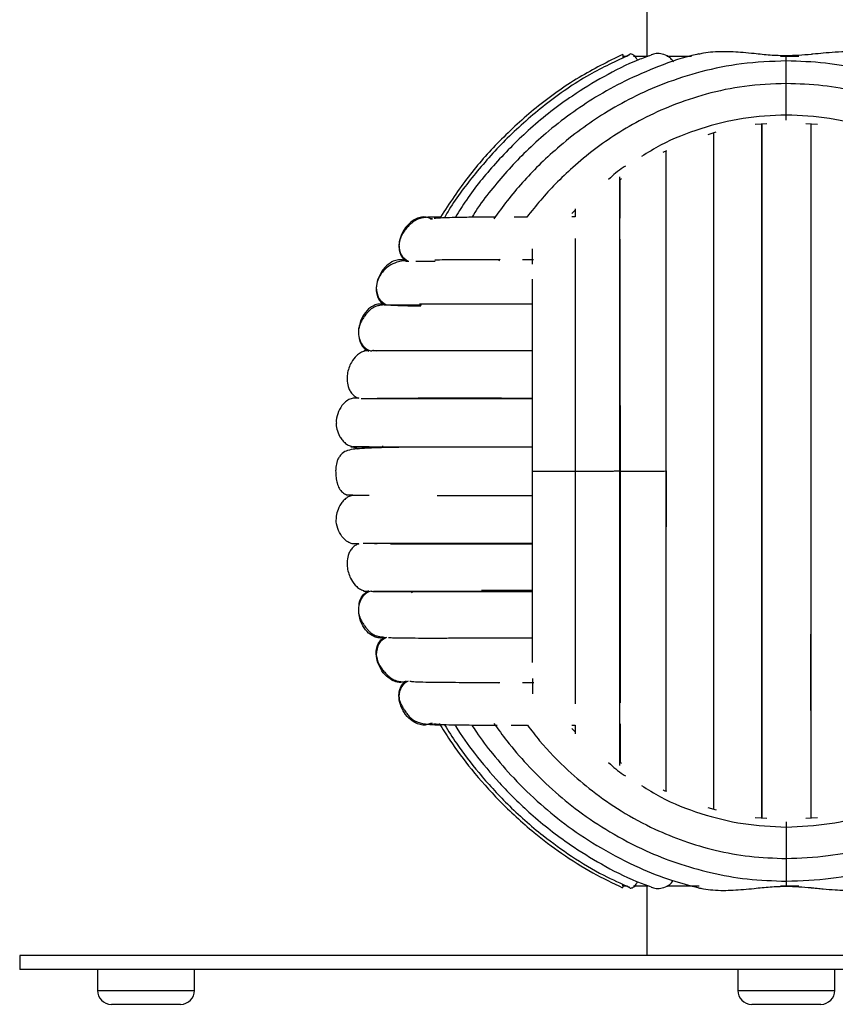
# Model space of a CAD drawing. Header units: millimetres. Extents: x -233 to 167, y -56 to 638.
# Tile 1 of 7: x -143 to -26, y -56 to 86. Entities that reach past the tile are written whole.
import ezdxf

# ---------------------------------------------------------------- set-up
doc = ezdxf.new("R2010")
doc.units = ezdxf.units.MM

msp = doc.modelspace()

# ---------------------------------------------------------------- linework, layer by layer
at = {"color": 7, "linetype": 'Continuous', "lineweight": 25}
for p, q in [((-53.46, 90.06), (-53.46, 80.44)), ((-55.96, 80.65), (-56.39, 80.44)), ((-33.46, 79.78), (-33.46, 80.54)), ((-56.9, 80.44), (-56.29, 80.44)), ((-55.38, 80.44), (-53.35, 80.44)), ((-50.58, 80.44), (-47.08, 80.44)), ((-34.31, 80.44), (-31.67, 80.44)), ((-37.93, 70.69), (-36.26, 70.79)), ((-30.68, 70.8), (-28.99, 70.7)), ((-44.68, 69.23), (-43.53, 69.59)), ((-51.13, 66.7), (-50.6, 66.93)), ((-57.41, 62.7), (-57.13, 62.92)), ((-63.78, 58.36), (-64.25, 57.87)), ((-84.25, 57.14), (-84.53, 57.14)), ((-84.53, 57.14), (-84.25, 57.14)), ((-63.78, 57.39), (-64.24, 57.39)), ((-88, 51.07), (-87.62, 51.07)), ((-74.56, 51.34), (-74.72, 51.06)), ((-91.14, 44.81), (-90.74, 44.81)), ((-94.01, 38.21), (-94.06, 38.16)), ((-93.98, 38.21), (-94.01, 38.21)), ((-93.61, 38.21), (-93.91, 38.21)), ((-94.8, 31.4), (-95.13, 31.4)), ((-93.3, 24.44), (-93.31, 24.22)), ((-91.41, 24.55), (-91.42, 24.37)), ((-95.96, 17.44), (-96.56, 17.55)), ((-95.13, 10.49), (-94.8, 10.49)), ((-94.8, 10.49), (-95.13, 10.49)), ((-94.06, 3.73), (-94.01, 3.68)), ((-87.27, 3.73), (-87.19, 3.47)), ((-91.14, -2.92), (-90.98, -2.92)), ((-74.74, -9.37), (-74.66, -9.51)), ((-71.33, -9.37), (-69.69, -9.37)), ((-84.53, -15.25), (-84.25, -15.25)), ((-84.25, -15.25), (-84.53, -15.25)), ((-64.24, -15.5), (-63.78, -15.5)), ((-63.78, -15.5), (-63.78, -16.75)), ((-64.25, -15.98), (-63.78, -16.48)), ((-57.13, -21), (-57.41, -20.8)), ((-43.5, -27.69), (-44.67, -27.36)), ((-36.25, -28.91), (-37.93, -28.81)), ((-29, -28.8), (-30.67, -28.9)), ((-33.46, -37.89), (-33.46, -38.65)), ((-56.96, -38.31), (-56.96, -38.56)), ((-56.9, -38.56), (-56.29, -38.56)), ((-56.4, -38.56), (-55.96, -38.77)), ((-55.38, -38.56), (-53.32, -38.56)), ((-53.46, -38.56), (-53.46, -48.56)), ((-50.58, -38.56), (-45.96, -38.56)), ((-34.31, -38.56), (-31.67, -38.56)), ((-143.46, -48.56), (-143.46, -50.56)), ((76.54, -48.56), (-143.46, -48.56)), ((76.54, -50.56), (-143.46, -50.56)), ((-132.31, -50.56), (-132.31, -53.56)), ((-118.38, -53.56), (-118.38, -50.56)), ((-40.43, -50.56), (-40.43, -53.56)), ((-26.5, -53.56), (-26.5, -50.56)), ((-132.31, -53.56), (-118.38, -53.56)), ((-40.43, -53.56), (-26.5, -53.56)), ((-120.38, -55.56), (-130.31, -55.56)), ((-28.5, -55.56), (-38.43, -55.56))]:
    msp.add_line(p, q, dxfattribs=at)
for centre, start, end in [((-130.31, -53.56), 180, 270), ((-120.38, -53.56), 270, 0), ((-38.43, -53.56), 180, 270), ((-28.5, -53.56), 270, 0)]:
    msp.add_arc(centre, 2, start, end, dxfattribs=at)
for points, knots in [([(-56.94, 80.7), (-59.06, 79.66), (-63.44, 77.5), (-69.35, 73.22), (-74.63, 68.41), (-79.28, 63.19), (-81.79, 59.34), (-83.08, 57.37)], [0, 0, 0, 0, 0.199312, 0.411904, 0.612757, 0.801872, 1, 1, 1, 1]), ([(-55.95, 80.64), (-57.9, 79.74), (-62.17, 77.76), (-68.03, 73.66), (-73.5, 68.89), (-78.04, 63.79), (-80.98, 59.95), (-82.27, 57.74), (-82.48, 57.38)], [0, 0, 0, 0, 0.179611, 0.393661, 0.59582, 0.786153, 0.964715, 1, 1, 1, 1]), ([(-52.84, 80.6), (-53.46, 80.38), (-55.81, 79.55), (-59.61, 77.6), (-64.86, 74.42), (-70.14, 70.31), (-75.18, 65.23), (-78.73, 60.92), (-80.42, 58.2), (-80.93, 57.38)], [0, 0, 0, 0, 0.053162, 0.201595, 0.344656, 0.549108, 0.741532, 0.921987, 1, 1, 1, 1]), ([(-46.01, 80.77), (-46.11, 80.75), (-48.09, 80.37), (-51.66, 79.08), (-56.52, 77.02), (-60.71, 74.69), (-64.49, 72.18), (-67.81, 69.57), (-70.74, 66.89), (-73.29, 64.27), (-75.59, 61.53), (-77.41, 59.28), (-78.27, 57.81), (-78.52, 57.39)], [0, 0, 0, 0, 0.007238, 0.147713, 0.276363, 0.39318, 0.498166, 0.608598, 0.702135, 0.788567, 0.875828, 0.963918, 1, 1, 1, 1]), ([(-56.93, 80.6), (-56.95, 80.67), (-56.98, 80.81), (-56.95, 80.68), (-56.89, 80.34), (-56.86, 80.19)], [0, 0, 0, 0, 0.3497867, 0.6998851, 1, 1, 1, 1]), ([(-56.26, 80.44), (-56.24, 80.49), (-56.16, 80.65), (-56.05, 80.68), (-55.97, 80.69)], [0, 0, 0, 0, 0.285327, 1, 1, 1, 1]), ([(-54.81, 79.87), (-54.87, 79.99), (-55.07, 80.37), (-55.44, 80.69), (-55.78, 80.82), (-55.93, 80.72), (-55.97, 80.69)], [0, 0, 0, 0, 0.165005, 0.517355, 0.870204, 1, 1, 1, 1]), ([(-49.67, 79.65), (-49.75, 79.77), (-49.95, 80.07), (-50.5, 80.48), (-51.26, 80.79), (-52.12, 80.88), (-52.62, 80.73), (-52.86, 80.66)], [0, 0, 0, 0, 0.096037, 0.229279, 0.495619, 0.759448, 1, 1, 1, 1]), ([(-46.01, 80.77), (-45.79, 80.82), (-45.15, 80.99), (-43.97, 81.11), (-42.54, 81.17), (-41.08, 81.12), (-39.61, 81.02), (-37.85, 80.85), (-35.78, 80.61), (-34.24, 80.57), (-33.46, 80.54)], [0, 0, 0, 0, 0.060245, 0.176041, 0.302836, 0.41548, 0.527428, 0.650969, 0.825499, 1, 1, 1, 1]), ([(-33.46, 80.54), (-32.27, 80.59), (-31.06, 80.64), (-29.8, 80.77), (-29.22, 80.83), (-28.06, 80.95), (-27, 81.03), (-26.43, 81.08)], [0, 0, 0, 0, 0.499724, 0.504113, 0.536571, 0.749895, 1, 1, 1, 1]), ([(-26.43, 81.08), (-25.81, 81.11), (-24.6, 81.18), (-22.88, 81.11), (-21.66, 80.98), (-21.04, 80.8), (-20.92, 80.77)], [0, 0, 0, 0, 0.318954, 0.626944, 0.926881, 1, 1, 1, 1]), ([(-33.46, 79.78), (-35.61, 79.7), (-39.73, 79.54), (-45.59, 78.34), (-50.84, 76.66), (-55.44, 74.62), (-59.43, 72.38), (-63.02, 69.95), (-66.17, 67.43), (-68.95, 64.86), (-71.34, 62.33), (-73.5, 59.79), (-74.8, 58.01), (-75.42, 57.14)], [0, 0, 0, 0, 0.129588, 0.249865, 0.360791, 0.462345, 0.554548, 0.637427, 0.724588, 0.798413, 0.866574, 0.935384, 1, 1, 1, 1]), ([(8.48, 57.15), (7.87, 57.99), (6.4, 60.03), (3.63, 63.23), (0.21, 66.62), (-3.76, 69.87), (-8.22, 72.86), (-12.96, 75.34), (-17.82, 77.27), (-22.68, 78.65), (-27.94, 79.59), (-31.59, 79.72), (-33.46, 79.78)], [0, 0, 0, 0, 0.0630728, 0.1522221, 0.2561661, 0.3541632, 0.4624961, 0.5812458, 0.6771609, 0.7789283, 0.8865524, 1, 1, 1, 1]), ([(-33.46, 76.53), (-33.46, 76.61), (-33.46, 76.96), (-33.46, 77.7), (-33.46, 78.6), (-33.46, 79.32), (-33.46, 79.75), (-33.46, 79.73), (-33.46, 79.72)], [0, 0, 0, 0, 0.0440221, 0.1836556, 0.4139843, 0.6424827, 0.870981, 1, 1, 1, 1]), ([(-33.46, 76.53), (-35.47, 76.45), (-39.34, 76.3), (-44.83, 75.13), (-49.73, 73.51), (-54.02, 71.55), (-57.73, 69.4), (-61.06, 67.07), (-63.97, 64.67), (-66.53, 62.21), (-68.73, 59.84), (-70.03, 58.2), (-70.68, 57.38)], [0, 0, 0, 0, 0.138846, 0.26771, 0.38652, 0.495277, 0.594001, 0.682718, 0.776024, 0.855068, 0.927929, 1, 1, 1, 1]), ([(3.68, 57.39), (3.11, 58.15), (1.34, 60.47), (-1.79, 63.64), (-5.72, 66.99), (-9.86, 69.86), (-14.27, 72.24), (-18.81, 74.1), (-23.35, 75.43), (-28.28, 76.35), (-31.71, 76.47), (-33.46, 76.53)], [0, 0, 0, 0, 0.0658, 0.202426, 0.307379, 0.423468, 0.550752, 0.653607, 0.762789, 0.878261, 1, 1, 1, 1]), ([(-33.46, 72.01), (-33.46, 72.2), (-33.46, 72.61), (-33.46, 73.34), (-33.46, 74.23), (-33.46, 75.18), (-33.46, 75.96), (-33.46, 76.46), (-33.46, 76.48), (-33.46, 76.48)], [0, 0, 0, 0, 0.088659, 0.189041, 0.302801, 0.49045, 0.676609, 0.862767, 1, 1, 1, 1]), ([(-33.46, 72.01), (-35.54, 71.92), (-39.7, 71.73), (-45.76, 70.17), (-50.66, 68.29), (-53.33, 66.62), (-54.23, 66.05)], [0, 0, 0, 0, 0.284444, 0.569125, 0.854174, 1, 1, 1, 1]), ([(-36.98, -28.87), (-36.98, -28.48), (-36.98, -27.32), (-36.98, -25.01), (-36.98, -21.95), (-36.98, -18.74), (-36.98, -15.46), (-36.98, -11.84), (-36.98, -7.55), (-36.98, -2.41), (-36.98, 2.83), (-36.98, 7.46), (-36.98, 11.34), (-36.98, 14.65), (-36.98, 18.34), (-36.98, 22.81), (-36.98, 28.25), (-36.98, 33.93), (-36.98, 39.63), (-36.98, 45.15), (-36.98, 50.83), (-36.98, 56.5), (-36.98, 61.98), (-36.98, 66.37), (-36.98, 69.27), (-36.98, 70.42), (-36.98, 70.75)], [0, 0, 0, 0, 0.021583, 0.064915, 0.103331, 0.146896, 0.18178, 0.213227, 0.260435, 0.307701, 0.353846, 0.396783, 0.423608, 0.44899, 0.476838, 0.512496, 0.555989, 0.607318, 0.650971, 0.699031, 0.751508, 0.808395, 0.869691, 0.935404, 0.981683, 1, 1, 1, 1]), ([(-36.97, 70.75), (-36.97, 70.69), (-36.97, 69.45), (-36.97, 66.02), (-36.97, 60.45), (-36.97, 54.26), (-36.96, 47.91), (-36.96, 41.59), (-36.96, 34.91), (-36.96, 27.99), (-36.96, 20.95), (-36.96, 13.9), (-36.96, 6.98), (-36.96, 0.29), (-36.96, -5.99), (-36.96, -10.84), (-36.96, -13.3), (-36.96, -14.03)], [0, 0, 0, 0, 0.004241, 0.091987, 0.179751, 0.26753, 0.3378, 0.408072, 0.478356, 0.548648, 0.618944, 0.68924, 0.759528, 0.829815, 0.900089, 0.970351, 1, 1, 1, 1]), ([(-36.96, 70.75), (-36.96, 70.74), (-36.96, 69.53), (-36.96, 66.14), (-36.96, 60.55), (-36.96, 54.33), (-36.96, 47.96), (-36.96, 41.62), (-36.96, 34.93), (-36.96, 28), (-36.96, 20.94), (-36.96, 13.89), (-36.96, 6.96), (-36.96, 0.27), (-36.96, -6.07), (-36.96, -12.44), (-36.96, -18.66), (-36.96, -24.25), (-36.96, -27.65), (-36.96, -28.86), (-36.96, -28.87)], [0, 0, 0, 0, 0.0004853, 0.071821, 0.143155, 0.214489, 0.2715661, 0.3286423, 0.3857215, 0.4427984, 0.499873, 0.5569491, 0.6140209, 0.6710984, 0.7281767, 0.7852577, 0.8565892, 0.9279219, 0.9992587, 1, 1, 1, 1]), ([(-12.69, 66.05), (-13.6, 66.61), (-16.26, 68.29), (-21.17, 70.17), (-27.23, 71.73), (-31.39, 71.92), (-33.46, 72.01)], [0, 0, 0, 0, 0.145953, 0.430963, 0.715591, 1, 1, 1, 1]), ([(-33.46, 71.28), (-33.46, 71.36), (-33.46, 71.53), (-33.46, 71.84), (-33.46, 72.01)], [0, 0, 0, 0, 0.441857, 1, 1, 1, 1]), ([(-29.96, 70.76), (-29.96, 70.7), (-29.96, 69.45), (-29.96, 66.02), (-29.96, 60.45), (-29.96, 54.26), (-29.96, 47.91), (-29.96, 41.59), (-29.96, 34.91), (-29.96, 27.99), (-29.96, 20.95), (-29.96, 13.9), (-29.96, 6.98), (-29.96, 0.29), (-29.97, -5.98), (-29.97, -10.62), (-29.97, -12.88), (-29.97, -13.41)], [0, 0, 0, 0, 0.0045846, 0.0930264, 0.1814858, 0.2699606, 0.3407872, 0.4116161, 0.4824576, 0.5533065, 0.624159, 0.6950125, 0.7658573, 0.8367015, 0.907532, 0.9783507, 1, 1, 1, 1]), ([(-29.96, 70.76), (-29.96, 70.75), (-29.96, 69.54), (-29.96, 66.14), (-29.96, 60.55), (-29.96, 54.33), (-29.96, 47.96), (-29.96, 41.62), (-29.96, 34.93), (-29.96, 28), (-29.96, 20.94), (-29.96, 13.89), (-29.96, 6.96), (-29.96, 0.27), (-29.96, -6.07), (-29.96, -12.44), (-29.96, -18.66), (-29.96, -24.25), (-29.96, -27.64), (-29.96, -28.85), (-29.96, -28.86)], [0, 0, 0, 0, 0.0007341, 0.0720699, 0.143404, 0.2147382, 0.2718154, 0.3288917, 0.385971, 0.443048, 0.5001226, 0.5571989, 0.6142708, 0.6713484, 0.7284268, 0.7855079, 0.8568395, 0.9281724, 0.9995093, 1, 1, 1, 1]), ([(-29.94, 70.76), (-29.94, 70.37), (-29.94, 69.21), (-29.94, 66.9), (-29.94, 63.84), (-29.94, 60.63), (-29.94, 57.35), (-29.94, 53.73), (-29.94, 49.44), (-29.94, 44.31), (-29.95, 39.06), (-29.95, 34.43), (-29.95, 30.55), (-29.95, 27.25), (-29.95, 23.55), (-29.95, 19.08), (-29.95, 13.64), (-29.95, 7.96), (-29.95, 2.26), (-29.95, -3.25), (-29.95, -8.94), (-29.95, -14.61), (-29.95, -20.08), (-29.95, -24.48), (-29.95, -27.38), (-29.95, -28.53), (-29.95, -28.86)], [0, 0, 0, 0, 0.021554, 0.064882, 0.103297, 0.146864, 0.181748, 0.213193, 0.260404, 0.307674, 0.353814, 0.396751, 0.423578, 0.448961, 0.476809, 0.512466, 0.55596, 0.607286, 0.65094, 0.699004, 0.751475, 0.808363, 0.869659, 0.935372, 0.981654, 1, 1, 1, 1]), ([(-43.92, 69.47), (-43.92, 69.01), (-43.92, 67.47), (-43.92, 64.1), (-43.92, 59.42), (-43.92, 54.08), (-43.92, 48.19), (-43.91, 41.83), (-43.91, 35.09), (-43.91, 28.08), (-43.91, 20.95), (-43.91, 13.81), (-43.91, 6.81), (-43.91, 0.07), (-43.91, -6.3), (-43.91, -12.19), (-43.91, -17.53), (-43.91, -22.21), (-43.91, -25.58), (-43.91, -27.12), (-43.91, -27.58)], [0, 0, 0, 0, 0.024896, 0.084335, 0.143757, 0.203162, 0.262558, 0.321933, 0.381295, 0.440649, 0.499997, 0.559346, 0.618697, 0.678062, 0.737437, 0.796828, 0.856236, 0.915655, 0.975097, 1, 1, 1, 1]), ([(-43.9, 69.47), (-43.9, 69.23), (-43.9, 67.94), (-43.9, 64.98), (-43.9, 60.75), (-43.9, 56.26), (-43.9, 51.68), (-43.9, 47.11), (-43.9, 42.23), (-43.9, 37.16), (-43.9, 32.02), (-43.9, 26.6), (-43.9, 20.8), (-43.9, 14.57), (-43.9, 8.71), (-43.9, 3.2), (-43.9, -2.01), (-43.9, -6.17), (-43.9, -9.57), (-43.9, -12.49), (-43.89, -15.81), (-43.89, -19.44), (-43.89, -23.18), (-43.89, -25.99), (-43.89, -27.29), (-43.89, -27.58)], [0, 0, 0, 0, 0.013348, 0.071826, 0.126943, 0.178699, 0.227097, 0.272139, 0.313812, 0.364134, 0.408483, 0.447242, 0.501959, 0.554163, 0.603849, 0.651356, 0.698518, 0.745609, 0.770064, 0.800177, 0.83661, 0.879357, 0.928421, 0.983805, 1, 1, 1, 1]), ([(-50.73, 66.87), (-50.73, 66.41), (-50.73, 64.81), (-50.73, 61.46), (-50.73, 57.06), (-50.73, 52.46), (-50.73, 47.84), (-50.73, 42.87), (-50.73, 37.66), (-50.73, 32.36), (-50.73, 26.76), (-50.73, 20.75), (-50.73, 14.3), (-50.73, 8.25), (-50.73, 2.58), (-50.73, -2.75), (-50.73, -6.97), (-50.73, -10.39), (-50.73, -13.33), (-50.73, -16.64), (-50.73, -20.18), (-50.73, -23.07), (-50.73, -24.53), (-50.73, -24.99)], [0, 0, 0, 0, 0.0252969, 0.086523, 0.1440005, 0.1977343, 0.2477239, 0.2939686, 0.3497962, 0.3989743, 0.4419578, 0.5026594, 0.5605521, 0.6156471, 0.6683231, 0.7206076, 0.772797, 0.7999387, 0.8333733, 0.8738034, 0.9212275, 0.9756452, 1, 1, 1, 1]), ([(-56.55, 64.66), (-56.66, 64.6), (-57.54, 64.09), (-58.29, 63.39), (-58.96, 62.78)], [0, 0, 0, 0, 0.115183, 1, 1, 1, 1]), ([(-57.41, 63.13), (-57.41, 62.77), (-57.41, 61.72), (-57.41, 59.67), (-57.41, 56.77), (-57.41, 53.11), (-57.41, 48.59), (-57.41, 43.11), (-57.41, 37.43), (-57.41, 31.83), (-57.41, 26.52), (-57.41, 22.84), (-57.41, 20.94)], [0, 0, 0, 0, 0.0383063, 0.1104542, 0.1963527, 0.2959898, 0.4093501, 0.5364267, 0.6771952, 0.7787093, 0.8863001, 1, 1, 1, 1]), ([(-57.33, 62.77), (-57.33, 61.53), (-57.33, 59.88), (-57.33, 57.75), (-57.33, 57.23)], [0, 0, 0, 0, 0.754978, 1, 1, 1, 1]), ([(-63.78, 58.55), (-63.78, 58.2), (-63.78, 57.83), (-63.78, 57.41), (-63.78, 57.39)], [0, 0, 0, 0, 0.949671, 1, 1, 1, 1]), ([(-84.53, 57.14), (-84.72, 57.23), (-85.13, 57.41), (-85.85, 57.39), (-86.75, 57.11), (-87.69, 56.42), (-88.49, 55.37), (-88.99, 54.15), (-89.1, 53), (-88.89, 52.08), (-88.53, 51.45), (-88.17, 51.19), (-88, 51.07)], [0, 0, 0, 0, 0.065517, 0.139697, 0.223764, 0.362433, 0.5, 0.637567, 0.776236, 0.860303, 0.934483, 1, 1, 1, 1]), ([(-83.08, 57.37), (-83.15, 57.37), (-83.57, 57.37), (-84.18, 57.36), (-84.88, 57.35), (-85.49, 57.31), (-86, 57.21), (-86.43, 57.04), (-86.68, 56.91), (-86.92, 56.75), (-87.17, 56.55), (-87.42, 56.34), (-87.73, 56.04), (-88.12, 55.6), (-88.53, 55.02), (-88.91, 54.27), (-88.99, 53.72), (-89.04, 53.42)], [0, 0, 0, 0, 0.033947, 0.188118, 0.33228, 0.46185, 0.54915, 0.582079, 0.59526, 0.607284, 0.633146, 0.650188, 0.670999, 0.724961, 0.79646, 0.888184, 1, 1, 1, 1]), ([(-75.16, 57.37), (-75.71, 57.37), (-77.25, 57.36), (-79.2, 57.34), (-81.1, 57.31), (-82.54, 57.26), (-83.57, 57.22), (-83.88, 57.18), (-84, 57.17)], [0, 0, 0, 0, 0.116572, 0.326991, 0.497686, 0.679222, 0.871495, 1, 1, 1, 1]), ([(-70.68, 57.38), (-70.96, 57.38), (-71.62, 57.38), (-72.2, 57.38), (-72.53, 57.38)], [0, 0, 0, 0, 0.421707, 1, 1, 1, 1]), ([(-63.78, 54.31), (-63.78, 53.33), (-63.78, 51.07), (-63.78, 46.97), (-63.78, 41.83), (-63.78, 36.49), (-63.78, 31.21), (-63.78, 26.21), (-63.78, 22.73), (-63.78, 20.94)], [0, 0, 0, 0, 0.109907, 0.253263, 0.41393, 0.59192, 0.720235, 0.85627, 1, 1, 1, 1]), ([(-57.33, 54.2), (-57.33, 54.05), (-57.33, 52.24), (-57.33, 48.14), (-57.33, 41.94), (-57.33, 35.21), (-57.32, 28.17), (-57.32, 23.35), (-57.32, 20.95)], [0, 0, 0, 0, 0.017333, 0.21351, 0.40989, 0.606472, 0.803193, 1, 1, 1, 1]), ([(-89.04, 53.42), (-89, 52.89), (-88.92, 51.85), (-88.1, 51.32), (-87.7, 51.07)], [0, 0, 0, 0, 0.514214, 1, 1, 1, 1]), ([(-69.91, 52.82), (-69.91, 52.6), (-69.91, 51.92), (-69.91, 51.14), (-69.91, 50.61)], [0, 0, 0, 0, 0.3258141, 1, 1, 1, 1]), ([(-88, 51.07), (-88.2, 51.14), (-88.62, 51.3), (-89.34, 51.24), (-90.22, 50.91), (-91.12, 50.17), (-91.86, 49.08), (-92.29, 47.83), (-92.34, 46.67), (-92.08, 45.77), (-91.69, 45.16), (-91.31, 44.92), (-91.14, 44.81)], [0, 0, 0, 0, 0.065517, 0.139697, 0.223764, 0.362433, 0.5, 0.637567, 0.776236, 0.860303, 0.934483, 1, 1, 1, 1]), ([(-88.17, 51.12), (-88.26, 51.11), (-88.68, 51.08), (-89.36, 50.93), (-90.61, 50.37), (-91.56, 49.39), (-92.13, 48.34), (-92.24, 47.65), (-92.29, 47.29)], [0, 0, 0, 0, 0.054325, 0.248467, 0.465165, 0.714663, 0.851933, 1, 1, 1, 1]), ([(-86.63, 51.07), (-86.43, 51.07), (-85.84, 51.07), (-84.65, 51.07), (-83.86, 51.07)], [0, 0, 0, 0, 0.341245, 1, 1, 1, 1]), ([(-74.61, 51.26), (-75.42, 51.26), (-77.3, 51.25), (-79.95, 51.24), (-82.27, 51.23), (-83.44, 51.21), (-83.91, 51.2)], [0, 0, 0, 0, 0.214345, 0.492985, 0.80078, 1, 1, 1, 1]), ([(-69.74, 51.26), (-69.93, 51.26), (-70.49, 51.26), (-70.97, 51.26), (-71.3, 51.26)], [0, 0, 0, 0, 0.33955, 1, 1, 1, 1]), ([(-69.91, 48.49), (-69.91, 47.39), (-69.91, 44.86), (-69.91, 40.29), (-69.91, 35.36), (-69.91, 30.47), (-69.91, 25.83), (-69.91, 22.6), (-69.91, 20.94)], [0, 0, 0, 0, 0.1424152, 0.32696, 0.53136, 0.6787369, 0.8349422, 1, 1, 1, 1]), ([(-43.91, 48.94), (-43.91, 48.68), (-43.91, 46.46), (-43.91, 41.83), (-43.91, 35.12), (-43.91, 28.09), (-43.91, 23.33), (-43.91, 20.94)], [0, 0, 0, 0, 0.0328741, 0.2745425, 0.5163139, 0.7581324, 1, 1, 1, 1]), ([(-92.29, 47.29), (-92.24, 46.71), (-92.14, 45.59), (-91.26, 45.06), (-90.82, 44.81)], [0, 0, 0, 0, 0.514645, 1, 1, 1, 1]), ([(-91, 44.77), (-91.07, 44.77), (-91.4, 44.76), (-91.88, 44.69), (-92.43, 44.55), (-92.85, 44.33), (-93.08, 44.16), (-93.28, 43.99), (-93.49, 43.75), (-93.69, 43.51), (-93.92, 43.22), (-94.2, 42.84), (-94.48, 42.38), (-94.72, 41.88), (-94.79, 41.53), (-94.83, 41.34)], [0, 0, 0, 0, 0.0528361, 0.2558221, 0.3951235, 0.4478611, 0.4682037, 0.4855924, 0.5176653, 0.5367799, 0.5608553, 0.6275953, 0.7219811, 0.845635, 1, 1, 1, 1]), ([(-91.14, 44.81), (-91.34, 44.85), (-91.77, 44.95), (-92.48, 44.79), (-93.31, 44.34), (-94.08, 43.48), (-94.64, 42.4), (-94.75, 41.65), (-94.79, 41.33)], [0, 0, 0, 0, 0.1088856, 0.2321698, 0.3718835, 0.6023443, 0.8309737, 1, 1, 1, 1]), ([(-91.14, 44.81), (-91.03, 44.81), (-90.83, 44.81), (-89.09, 44.8), (-87.39, 44.8), (-85.99, 44.8), (-85.8, 44.8)], [0, 0, 0, 0, 0.316096, 0.63228, 0.948624, 1, 1, 1, 1]), ([(-90.77, 44.8), (-90.38, 44.77), (-89.98, 44.75), (-89.19, 44.69), (-87.98, 44.66), (-86.54, 44.64), (-85.9, 44.63)], [0, 0, 0, 0, 0.353629, 0.366105, 0.717253, 1, 1, 1, 1]), ([(-69.91, 44.89), (-70.75, 44.89), (-73.1, 44.89), (-76.31, 44.9), (-79.66, 44.9), (-82.59, 44.9), (-84.82, 44.89), (-85.82, 44.88), (-86.09, 44.88)], [0, 0, 0, 0, 0.122862, 0.34285, 0.515333, 0.708278, 0.921513, 1, 1, 1, 1]), ([(-94.83, 41.34), (-94.84, 40.98), (-94.87, 40.25), (-94.51, 39.25), (-93.88, 38.49), (-93.31, 38.27), (-93.03, 38.16)], [0, 0, 0, 0, 0.263165, 0.520498, 0.765956, 1, 1, 1, 1]), ([(-94.75, 40.11), (-94.74, 39.97), (-94.71, 39.56), (-94.41, 38.99), (-93.95, 38.43), (-93.54, 38.25), (-93.35, 38.16)], [0, 0, 0, 0, 0.163078, 0.477503, 0.754953, 1, 1, 1, 1]), ([(-93.98, 38.16), (-94.18, 38.09), (-94.6, 37.94), (-95.28, 37.41), (-96.03, 36.42), (-96.44, 35.18), (-96.5, 33.99), (-96.39, 33.19), (-96.12, 32.5), (-95.79, 32.01), (-95.35, 31.6), (-94.98, 31.46), (-94.8, 31.4)], [0, 0, 0, 0, 0.076227, 0.154189, 0.301729, 0.512003, 0.602245, 0.723597, 0.792284, 0.862585, 0.932108, 1, 1, 1, 1]), ([(-93.35, 38.16), (-93.56, 38.21), (-93.78, 38.27), (-94, 38.21), (-94.01, 38.21)], [0, 0, 0, 0, 0.928908, 1, 1, 1, 1]), ([(-92.2, 38.16), (-92.43, 38.19), (-92.88, 38.25), (-92.98, 38.19), (-93.03, 38.16)], [0, 0, 0, 0, 0.502586, 1, 1, 1, 1]), ([(-69.91, 38.21), (-70.97, 38.21), (-73.52, 38.21), (-76.91, 38.21), (-80.23, 38.21), (-83.2, 38.21), (-86.1, 38.21), (-88.8, 38.21), (-91.19, 38.21), (-92.25, 38.21), (-92.81, 38.2)], [0, 0, 0, 0, 0.095629, 0.228031, 0.329776, 0.442282, 0.56555, 0.699588, 0.844406, 1, 1, 1, 1]), ([(-91.27, 38.21), (-91.75, 38.21), (-92.34, 38.21), (-92.64, 38.21), (-92.69, 38.21)], [0, 0, 0, 0, 0.826524, 1, 1, 1, 1]), ([(-95.13, 31.4), (-95.34, 31.4), (-95.78, 31.41), (-96.44, 31.11), (-97.17, 30.5), (-97.74, 29.5), (-98.05, 28.52), (-98.03, 27.95), (-98.02, 27.82)], [0, 0, 0, 0, 0.120903, 0.257794, 0.412927, 0.668823, 0.922686, 1, 1, 1, 1]), ([(-94.46, 31.35), (-94.44, 31.35), (-94.41, 31.35), (-93.94, 31.35), (-93.87, 31.35)], [0, 0, 0, 0, 0.8561852, 1, 1, 1, 1]), ([(-94.18, 31.36), (-94.01, 31.35), (-93.5, 31.31), (-92.7, 31.36), (-92.15, 31.4)], [0, 0, 0, 0, 0.327293, 1, 1, 1, 1]), ([(-93.36, 31.35), (-93.25, 31.35), (-93.1, 31.35), (-92.77, 31.35), (-92.67, 31.35)], [0, 0, 0, 0, 0.707361, 1, 1, 1, 1]), ([(-93.12, 31.35), (-92.64, 31.35), (-91.71, 31.35), (-89.67, 31.35), (-87.01, 31.35), (-83.66, 31.35), (-79.7, 31.35), (-75.86, 31.35), (-72.64, 31.35), (-70.65, 31.35), (-69.91, 31.35)], [0, 0, 0, 0, 0.137495, 0.26662, 0.387352, 0.552642, 0.699043, 0.826529, 0.935078, 1, 1, 1, 1]), ([(-92.18, 31.39), (-91.51, 31.39), (-89.96, 31.39), (-87.75, 31.39), (-86.09, 31.39), (-86, 31.39)], [0, 0, 0, 0, 0.418875, 0.968475, 1, 1, 1, 1]), ([(-69.91, 31.37), (-70.84, 31.37), (-72.9, 31.37), (-76.12, 31.38), (-79.46, 31.39), (-82.75, 31.39), (-85.04, 31.4), (-86.11, 31.4), (-86.28, 31.4)], [0, 0, 0, 0, 0.145141, 0.320252, 0.53017, 0.73164, 0.957118, 1, 1, 1, 1]), ([(-83.81, 31.4), (-83.07, 31.4), (-80.8, 31.4), (-76.09, 31.4), (-72.14, 31.4), (-69.91, 31.4), (-69.91, 31.4)], [0, 0, 0, 0, 0.1957, 0.5974938, 0.9990786, 1, 1, 1, 1]), ([(-98.06, 27.82), (-98.05, 27.56), (-98.03, 27.1), (-97.69, 26.13), (-97.19, 25.38), (-96.75, 24.92), (-96.29, 24.63), (-95.91, 24.49), (-95.73, 24.46), (-95.63, 24.44)], [0, 0, 0, 0, 0.357285, 0.636615, 0.749843, 0.846241, 0.927841, 0.964696, 1, 1, 1, 1]), ([(-69.91, 24.39), (-70.79, 24.39), (-73.86, 24.39), (-78.14, 24.39), (-82.86, 24.39), (-86.45, 24.37), (-89.47, 24.34), (-91.93, 24.29), (-93.92, 24.2), (-95.34, 24.12), (-96.29, 23.96), (-97, 23.66), (-97.46, 23.2), (-97.66, 22.9), (-97.79, 22.66), (-97.97, 22.21), (-98.11, 21.56), (-98.13, 20.89), (-98.11, 20.39), (-98.05, 19.82), (-97.91, 19.12), (-97.6, 18.39), (-97.14, 17.81), (-96.76, 17.64), (-96.56, 17.55)], [0, 0, 0, 0, 0.051393, 0.179736, 0.279441, 0.388253, 0.467561, 0.552367, 0.642774, 0.714254, 0.775656, 0.817933, 0.832583, 0.838592, 0.843945, 0.848898, 0.864249, 0.875805, 0.882251, 0.889708, 0.908469, 0.932998, 0.963474, 1, 1, 1, 1]), ([(-95.96, 24.44), (-95.75, 24.43), (-95.39, 24.4), (-95.09, 24.2), (-94.96, 24.12)], [0, 0, 0, 0, 0.581519, 1, 1, 1, 1]), ([(-93.3, 24.44), (-93.42, 24.44), (-94.5, 24.44), (-95.34, 24.44), (-95.56, 24.44), (-95.63, 24.44)], [0, 0, 0, 0, 0.0812546, 0.7266359, 1, 1, 1, 1]), ([(-95.53, 24.44), (-95.49, 24.44), (-95.29, 24.44), (-93.75, 24.44), (-91.34, 24.44), (-89.04, 24.44), (-88.09, 24.44)], [0, 0, 0, 0, 0.084482, 0.422687, 0.760872, 1, 1, 1, 1]), ([(-88.09, 24.44), (-87.73, 24.44), (-86.11, 24.44), (-82.31, 24.44), (-76.76, 24.44), (-72.54, 24.44), (-70.09, 24.44), (-69.91, 24.44)], [0, 0, 0, 0, 0.086761, 0.383114, 0.679387, 0.97562, 1, 1, 1, 1]), ([(-69.91, 20.94), (-69.91, 18.82), (-69.91, 14.78), (-69.91, 9.15), (-69.91, 4.3), (-69.91, 0.22), (-69.91, -3.13), (-69.91, -5.31), (-69.91, -6.34), (-69.91, -6.53)], [0, 0, 0, 0, 0.21161, 0.403597, 0.575944, 0.728658, 0.861686, 0.975, 1, 1, 1, 1]), ([(-69.88, 20.94), (-69.88, 20.94), (-69.9, 20.94), (-69.61, 20.94), (-68.95, 20.94), (-67.89, 20.94), (-66.67, 20.94), (-65.52, 20.94), (-64.6, 20.94), (-63.97, 20.94), (-63.71, 20.94), (-63.59, 20.94)], [0, 0, 0, 0, 0.041331, 0.135009, 0.289534, 0.44283, 0.596127, 0.750651, 0.84433, 0.926992, 1, 1, 1, 1]), ([(-63.78, 20.94), (-63.78, 18.66), (-63.78, 14.31), (-63.78, 8.24), (-63.78, 2.99), (-63.78, -1.43), (-63.78, -5.09), (-63.78, -8.03), (-63.78, -10.43), (-63.78, -11.81), (-63.78, -12.46)], [0, 0, 0, 0, 0.183381, 0.349774, 0.499164, 0.631527, 0.746868, 0.845151, 0.926354, 1, 1, 1, 1]), ([(-63.75, 20.94), (-63.75, 20.94), (-63.75, 20.94), (-63.41, 20.94), (-62.7, 20.94), (-61.6, 20.94), (-60.35, 20.94), (-59.19, 20.94), (-58.29, 20.95), (-57.68, 20.95), (-57.44, 20.95), (-57.32, 20.95)], [0, 0, 0, 0, 0.049375, 0.142267, 0.295495, 0.447506, 0.599516, 0.752744, 0.845636, 0.927605, 1, 1, 1, 1]), ([(-57.41, 20.94), (-57.41, 18.53), (-57.41, 13.91), (-57.41, 7.47), (-57.41, 1.9), (-57.41, -2.81), (-57.41, -6.7), (-57.41, -9.84), (-57.41, -12.42), (-57.41, -14.8), (-57.41, -17.29), (-57.41, -19.55), (-57.41, -20.83), (-57.41, -21.31)], [0, 0, 0, 0, 0.144822, 0.276217, 0.394187, 0.498747, 0.589848, 0.667501, 0.731703, 0.790968, 0.863254, 0.949146, 1, 1, 1, 1]), ([(-57.4, 20.94), (-57.37, 20.94), (-57.31, 20.94), (-56.84, 20.94), (-56, 20.94), (-54.81, 20.94), (-53.52, 20.94), (-52.36, 20.94), (-51.5, 20.94), (-50.95, 20.95), (-50.77, 20.95), (-50.68, 20.95)], [0, 0, 0, 0, 0.067416, 0.158545, 0.308865, 0.457991, 0.607116, 0.757436, 0.848565, 0.928978, 1, 1, 1, 1]), ([(-57.32, 20.95), (-57.32, 18.54), (-57.32, 13.72), (-57.32, 6.68), (-57.32, -0.05), (-57.32, -6.25), (-57.32, -10.35), (-57.32, -12.16), (-57.32, -12.31)], [0, 0, 0, 0, 0.196809, 0.393555, 0.590146, 0.786538, 0.982711, 1, 1, 1, 1]), ([(-50.68, 20.95), (-50.68, 20.94), (-50.68, 18.85), (-50.68, 16.75), (-50.68, 14.66)], [0, 0, 0, 0, 0.0000543, 1, 1, 1, 1]), ([(-50.68, 20.95), (-50.68, 18.63), (-50.68, 15.94), (-50.68, 13.32), (-50.68, 12.95)], [0, 0, 0, 0, 0.858254, 1, 1, 1, 1]), ([(-95.63, 17.45), (-95.73, 17.43), (-95.91, 17.4), (-96.29, 17.26), (-96.75, 16.97), (-97.19, 16.51), (-97.69, 15.76), (-98.03, 14.79), (-98.05, 14.33), (-98.06, 14.07)], [0, 0, 0, 0, 0.035304, 0.072159, 0.153759, 0.250157, 0.363385, 0.642715, 1, 1, 1, 1]), ([(-96.56, 17.55), (-96.51, 17.54), (-96.45, 17.54), (-95.76, 17.53), (-95.64, 17.53)], [0, 0, 0, 0, 0.821921, 1, 1, 1, 1]), ([(-93.31, 17.44), (-93.42, 17.44), (-94.5, 17.44), (-95.34, 17.44), (-95.56, 17.44), (-95.63, 17.44)], [0, 0, 0, 0, 0.079965, 0.726252, 1, 1, 1, 1]), ([(-83.57, 17.44), (-83.14, 17.44), (-81.16, 17.44), (-76.76, 17.44), (-72.58, 17.44), (-70.11, 17.44), (-69.91, 17.44)], [0, 0, 0, 0, 0.116164, 0.538849, 0.961528, 1, 1, 1, 1]), ([(-95.13, 10.49), (-95.34, 10.49), (-95.78, 10.48), (-96.44, 10.78), (-97.17, 11.39), (-97.74, 12.39), (-98.05, 13.37), (-98.03, 13.94), (-98.02, 14.07)], [0, 0, 0, 0, 0.120902, 0.257791, 0.412924, 0.668817, 0.922678, 1, 1, 1, 1]), ([(-94.8, 10.49), (-94.98, 10.43), (-95.35, 10.29), (-95.79, 9.88), (-96.12, 9.39), (-96.39, 8.7), (-96.5, 7.9), (-96.44, 6.71), (-96.03, 5.47), (-95.28, 4.47), (-94.6, 3.95), (-94.18, 3.8), (-93.98, 3.73)], [0, 0, 0, 0, 0.067892, 0.137415, 0.207716, 0.276403, 0.397755, 0.487997, 0.698271, 0.845811, 0.923773, 1, 1, 1, 1]), ([(-92.17, 10.49), (-92.71, 10.53), (-93.51, 10.58), (-94.01, 10.54), (-94.18, 10.53)], [0, 0, 0, 0, 0.670389, 1, 1, 1, 1]), ([(-93.87, 10.54), (-93.93, 10.54), (-94.08, 10.54), (-94.1, 10.54), (-94.11, 10.54)], [0, 0, 0, 0, 0.414327, 1, 1, 1, 1]), ([(-69.91, 10.54), (-70.54, 10.54), (-72.83, 10.54), (-76.42, 10.54), (-80.76, 10.54), (-84.75, 10.54), (-88.28, 10.54), (-91.24, 10.54), (-92.48, 10.54), (-93.12, 10.54)], [0, 0, 0, 0, 0.054333, 0.194346, 0.34141, 0.495507, 0.656639, 0.824809, 1, 1, 1, 1]), ([(-90.25, 10.49), (-89.54, 10.49), (-88.2, 10.5), (-85.86, 10.51), (-83.24, 10.51), (-80.27, 10.51), (-76.86, 10.51), (-73.44, 10.51), (-71.04, 10.51), (-69.91, 10.51)], [0, 0, 0, 0, 0.153024, 0.29308, 0.416974, 0.574285, 0.722156, 0.868243, 1, 1, 1, 1]), ([(-88.88, 10.49), (-88.03, 10.49), (-85.97, 10.49), (-81.65, 10.49), (-76.13, 10.49), (-72.14, 10.49), (-69.91, 10.49), (-69.91, 10.49)], [0, 0, 0, 0, 0.188754, 0.459075, 0.729276, 0.999336, 1, 1, 1, 1]), ([(-93.03, 3.73), (-93.31, 3.62), (-93.88, 3.4), (-94.51, 2.64), (-94.87, 1.64), (-94.84, 0.91), (-94.83, 0.55)], [0, 0, 0, 0, 0.234044, 0.479503, 0.736835, 1, 1, 1, 1]), ([(-94.75, 1.78), (-94.74, 1.92), (-94.71, 2.33), (-94.41, 2.9), (-93.95, 3.46), (-93.54, 3.64), (-93.35, 3.73)], [0, 0, 0, 0, 0.163063, 0.477493, 0.754949, 1, 1, 1, 1]), ([(-93.35, 3.73), (-93.56, 3.68), (-93.78, 3.62), (-94, 3.68), (-94.01, 3.68)], [0, 0, 0, 0, 0.928907, 1, 1, 1, 1]), ([(-93.91, 3.68), (-93.89, 3.68), (-93.87, 3.68), (-93.5, 3.68), (-93.44, 3.68)], [0, 0, 0, 0, 0.8344539, 1, 1, 1, 1]), ([(-93.03, 3.73), (-92.98, 3.7), (-92.88, 3.64), (-92.43, 3.7), (-92.2, 3.73)], [0, 0, 0, 0, 0.497414, 1, 1, 1, 1]), ([(-92.81, 3.68), (-92.25, 3.68), (-91.19, 3.68), (-88.8, 3.68), (-86.1, 3.68), (-83.2, 3.68), (-80.23, 3.68), (-77.15, 3.68), (-74.04, 3.68), (-71.59, 3.68), (-70.22, 3.68), (-69.91, 3.68)], [0, 0, 0, 0, 0.155589, 0.300402, 0.434435, 0.557699, 0.670201, 0.771942, 0.879812, 0.972183, 1, 1, 1, 1]), ([(-92.69, 3.73), (-92.22, 3.73), (-91.26, 3.73), (-89, 3.73), (-86.98, 3.73), (-86.24, 3.73)], [0, 0, 0, 0, 0.375067, 0.772363, 1, 1, 1, 1]), ([(-92.69, 3.68), (-92.64, 3.68), (-92.32, 3.68), (-91.71, 3.68), (-91.21, 3.68)], [0, 0, 0, 0, 0.165936, 1, 1, 1, 1]), ([(-86.24, 3.73), (-85.73, 3.73), (-84.03, 3.73), (-80.17, 3.73), (-75.24, 3.73), (-71.56, 3.73), (-69.91, 3.73)], [0, 0, 0, 0, 0.131736, 0.440235, 0.748541, 1, 1, 1, 1]), ([(-69.91, 3.82), (-70.32, 3.82), (-72.93, 3.82), (-75.41, 3.82), (-77.18, 3.82), (-77.22, 3.82)], [0, 0, 0, 0, 0.157253, 0.983258, 1, 1, 1, 1]), ([(-94.83, 0.55), (-94.79, 0.36), (-94.72, 0.01), (-94.48, -0.49), (-94.2, -0.95), (-93.92, -1.33), (-93.69, -1.62), (-93.49, -1.86), (-93.28, -2.1), (-93.08, -2.27), (-92.85, -2.44), (-92.48, -2.64), (-92, -2.78), (-91.61, -2.84), (-91.36, -2.86), (-91.31, -2.86)], [0, 0, 0, 0, 0.167687, 0.302013, 0.404545, 0.477045, 0.503198, 0.523962, 0.558803, 0.577693, 0.599791, 0.657079, 0.781138, 0.954703, 1, 1, 1, 1]), ([(-91.14, -2.92), (-91.34, -2.96), (-91.77, -3.06), (-92.48, -2.9), (-93.31, -2.45), (-94.08, -1.59), (-94.64, -0.51), (-94.75, 0.24), (-94.79, 0.56)], [0, 0, 0, 0, 0.108884, 0.232166, 0.371878, 0.602335, 0.830961, 1, 1, 1, 1]), ([(-88, -9.18), (-88.2, -9.25), (-88.62, -9.41), (-89.34, -9.35), (-90.22, -9.02), (-91.12, -8.28), (-91.86, -7.19), (-92.29, -5.94), (-92.34, -4.78), (-92.08, -3.88), (-91.69, -3.27), (-91.31, -3.03), (-91.14, -2.92)], [0, 0, 0, 0, 0.0655169, 0.1396975, 0.2237637, 0.3624328, 0.5, 0.6375672, 0.7762363, 0.8603025, 0.9344831, 1, 1, 1, 1]), ([(-90.82, -2.92), (-91.26, -3.17), (-92.14, -3.7), (-92.24, -4.82), (-92.29, -5.4)], [0, 0, 0, 0, 0.485356, 1, 1, 1, 1]), ([(-90.53, -2.93), (-90.37, -2.94), (-89.99, -2.97), (-88.66, -2.99), (-86.84, -3.01), (-84.76, -3.01), (-82.58, -3.01), (-80.12, -3), (-77.33, -3), (-74.12, -3), (-71.65, -3), (-70.19, -3), (-69.91, -3)], [0, 0, 0, 0, 0.094752, 0.228771, 0.351629, 0.463179, 0.563262, 0.651804, 0.764254, 0.870053, 0.974572, 1, 1, 1, 1]), ([(-92.29, -5.4), (-92.25, -5.68), (-92.18, -6.2), (-91.83, -6.93), (-91.45, -7.49), (-91.09, -7.93), (-90.79, -8.23), (-90.56, -8.45), (-90.32, -8.67), (-90.09, -8.82), (-89.85, -8.97), (-89.33, -9.19), (-88.8, -9.27), (-88.38, -9.29), (-88.16, -9.3)], [0, 0, 0, 0, 0.162028, 0.293581, 0.395076, 0.469812, 0.497788, 0.520195, 0.554626, 0.571625, 0.590828, 0.639696, 0.814743, 1, 1, 1, 1]), ([(-84.53, -15.25), (-84.72, -15.34), (-85.13, -15.52), (-85.85, -15.5), (-86.75, -15.22), (-87.69, -14.53), (-88.49, -13.48), (-88.99, -12.26), (-89.1, -11.11), (-88.89, -10.19), (-88.53, -9.56), (-88.17, -9.3), (-88, -9.18)], [0, 0, 0, 0, 0.065517, 0.139697, 0.223764, 0.362433, 0.5, 0.637567, 0.776236, 0.860303, 0.934483, 1, 1, 1, 1]), ([(-87.7, -9.18), (-88.09, -9.42), (-88.88, -9.92), (-88.99, -10.91), (-89.05, -11.42)], [0, 0, 0, 0, 0.486798, 1, 1, 1, 1]), ([(-87.47, -9.2), (-87.32, -9.23), (-86.96, -9.27), (-85.71, -9.32), (-84, -9.35), (-82.04, -9.36), (-79.98, -9.37), (-77.63, -9.37), (-75.84, -9.37), (-74.67, -9.37), (-74.56, -9.37)], [0, 0, 0, 0, 0.127147, 0.29869, 0.456062, 0.599036, 0.727405, 0.840967, 0.985205, 1, 1, 1, 1]), ([(-69.9, -8.84), (-69.9, -9.21), (-69.9, -9.99), (-69.9, -10.68), (-69.9, -11.04)], [0, 0, 0, 0, 0.474934, 1, 1, 1, 1]), ([(-89.05, -11.42), (-89.03, -11.59), (-88.99, -11.9), (-88.79, -12.44), (-88.52, -12.96), (-88.24, -13.39), (-87.99, -13.73), (-87.75, -14.04), (-87.48, -14.36), (-87.19, -14.62), (-86.86, -14.85), (-86.35, -15.11), (-85.81, -15.24), (-85.03, -15.37), (-84.12, -15.45), (-83.4, -15.46), (-82.98, -15.47)], [0, 0, 0, 0, 0.1027063, 0.1875291, 0.2548677, 0.3056619, 0.3260724, 0.3443966, 0.3785799, 0.3962189, 0.4165476, 0.4699861, 0.5861469, 0.7116064, 0.8361572, 1, 1, 1, 1]), ([(-84.07, -15.28), (-83.91, -15.31), (-83.57, -15.37), (-82.38, -15.43), (-80.53, -15.48), (-78.13, -15.49), (-75.94, -15.5), (-74.96, -15.5)], [0, 0, 0, 0, 0.162031, 0.364207, 0.549842, 0.796423, 1, 1, 1, 1]), ([(-83.26, -15.25), (-82.76, -16.06), (-81.35, -18.35), (-78.52, -22.09), (-74.55, -26.59), (-70.18, -30.59), (-65.64, -34), (-61.41, -36.7), (-58.38, -38.15), (-56.95, -38.83)], [0, 0, 0, 0, 0.079308, 0.224878, 0.392141, 0.581163, 0.719338, 0.867237, 1, 1, 1, 1]), ([(-82.5, -15.48), (-81.94, -16.37), (-80.44, -18.74), (-77.48, -22.57), (-73.38, -27.07), (-68.88, -31.06), (-64.21, -34.42), (-60.08, -36.93), (-57.2, -38.22), (-55.96, -38.78)], [0, 0, 0, 0, 0.087372, 0.234993, 0.404601, 0.59629, 0.736428, 0.886423, 1, 1, 1, 1]), ([(-81.01, -15.5), (-80.97, -15.56), (-80.12, -16.97), (-78.05, -19.79), (-74.53, -24.06), (-69.98, -28.51), (-65.04, -32.39), (-59.92, -35.54), (-56.02, -37.57), (-53.54, -38.45), (-52.83, -38.71)], [0, 0, 0, 0, 0.006157, 0.132957, 0.281884, 0.453016, 0.646407, 0.787801, 0.939158, 1, 1, 1, 1]), ([(-78.6, -15.5), (-78.38, -15.83), (-77.46, -17.25), (-75.48, -19.82), (-72.46, -23.32), (-68.83, -26.83), (-64.65, -30.21), (-59.94, -33.31), (-54.96, -35.86), (-50.24, -37.75), (-47.32, -38.51), (-46, -38.85)], [0, 0, 0, 0, 0.029409, 0.1235969, 0.2364519, 0.3680285, 0.4920346, 0.6291279, 0.7793447, 0.9006527, 1, 1, 1, 1]), ([(-75.41, -15.26), (-74.8, -16.1), (-73.33, -18.14), (-70.56, -21.34), (-67.14, -24.73), (-63.17, -27.98), (-58.71, -30.97), (-53.97, -33.45), (-49.11, -35.38), (-44.25, -36.76), (-38.99, -37.7), (-35.34, -37.83), (-33.46, -37.89)], [0, 0, 0, 0, 0.063079, 0.152228, 0.256171, 0.354168, 0.4625, 0.581249, 0.677163, 0.778929, 0.88656, 1, 1, 1, 1]), ([(-72.95, -15.5), (-72.69, -15.5), (-71.96, -15.5), (-71.14, -15.5), (-70.62, -15.5)], [0, 0, 0, 0, 0.361567, 1, 1, 1, 1]), ([(-70.61, -15.5), (-70.04, -16.25), (-68.27, -18.58), (-65.14, -21.75), (-61.21, -25.1), (-57.07, -27.97), (-52.66, -30.35), (-48.12, -32.21), (-43.58, -33.54), (-38.65, -34.46), (-35.22, -34.58), (-33.46, -34.64)], [0, 0, 0, 0, 0.065809, 0.202433, 0.307385, 0.423472, 0.550756, 0.653609, 0.76279, 0.878266, 1, 1, 1, 1]), ([(-57.32, -15.34), (-57.32, -15.86), (-57.32, -17.99), (-57.32, -19.62), (-57.32, -20.86)], [0, 0, 0, 0, 0.245604, 1, 1, 1, 1]), ([(-33.46, -37.89), (-31.32, -37.81), (-27.19, -37.65), (-21.33, -36.45), (-16.09, -34.77), (-11.48, -32.73), (-7.5, -30.49), (-3.91, -28.06), (-0.76, -25.54), (2.02, -22.97), (4.42, -20.44), (6.57, -17.9), (7.87, -16.12), (8.49, -15.26)], [0, 0, 0, 0, 0.129596, 0.24988, 0.360813, 0.462373, 0.554581, 0.637465, 0.724631, 0.798461, 0.866625, 0.93544, 1, 1, 1, 1]), ([(-33.46, -34.64), (-31.46, -34.56), (-27.59, -34.41), (-22.1, -33.24), (-17.2, -31.62), (-12.91, -29.66), (-9.2, -27.51), (-5.87, -25.18), (-2.96, -22.78), (-0.4, -20.32), (1.8, -17.95), (3.1, -16.31), (3.75, -15.5)], [0, 0, 0, 0, 0.1388732, 0.2677564, 0.3865878, 0.4953631, 0.5941039, 0.6828364, 0.7761589, 0.8552163, 0.9280907, 1, 1, 1, 1]), ([(-58.96, -20.89), (-58.29, -21.5), (-57.53, -22.2), (-56.65, -22.72), (-56.55, -22.78)], [0, 0, 0, 0, 0.881876, 1, 1, 1, 1]), ([(-54.23, -24.16), (-53.33, -24.72), (-50.67, -26.4), (-45.76, -28.28), (-39.7, -29.84), (-35.54, -30.03), (-33.46, -30.12)], [0, 0, 0, 0, 0.145906, 0.430932, 0.715579, 1, 1, 1, 1]), ([(-50.6, -25.04), (-50.75, -24.99), (-50.93, -24.92), (-51.09, -24.83), (-51.12, -24.81)], [0, 0, 0, 0, 0.820757, 1, 1, 1, 1]), ([(-33.46, -30.12), (-31.39, -30.03), (-27.23, -29.84), (-21.17, -28.28), (-16.26, -26.4), (-13.59, -24.72), (-12.69, -24.16)], [0, 0, 0, 0, 0.284352, 0.568935, 0.853889, 1, 1, 1, 1]), ([(-33.46, -29.39), (-33.46, -29.47), (-33.46, -29.64), (-33.46, -29.95), (-33.46, -30.12)], [0, 0, 0, 0, 0.441923, 1, 1, 1, 1]), ([(-33.46, -30.12), (-33.46, -30.31), (-33.46, -30.72), (-33.46, -31.45), (-33.46, -32.34), (-33.46, -33.28), (-33.46, -34.07), (-33.46, -34.57), (-33.46, -34.59), (-33.46, -34.59)], [0, 0, 0, 0, 0.088659, 0.189041, 0.302801, 0.490451, 0.676609, 0.862768, 1, 1, 1, 1]), ([(-33.46, -34.64), (-33.46, -34.72), (-33.46, -35.07), (-33.46, -35.81), (-33.46, -36.71), (-33.46, -37.43), (-33.46, -37.86), (-33.46, -37.84), (-33.46, -37.83)], [0, 0, 0, 0, 0.0440222, 0.1836557, 0.4139844, 0.6424828, 0.8709812, 1, 1, 1, 1]), ([(-55.97, -38.8), (-55.93, -38.83), (-55.78, -38.93), (-55.44, -38.8), (-55.07, -38.48), (-54.87, -38.1), (-54.8, -37.98)], [0, 0, 0, 0, 0.129677, 0.482223, 0.834271, 1, 1, 1, 1]), ([(-52.86, -38.77), (-52.62, -38.84), (-52.12, -38.99), (-51.26, -38.9), (-50.5, -38.59), (-49.96, -38.2), (-49.78, -37.92), (-49.71, -37.81)], [0, 0, 0, 0, 0.2437717, 0.5116304, 0.7820395, 0.9173173, 1, 1, 1, 1]), ([(-56.87, -38.35), (-56.89, -38.49), (-56.95, -38.81), (-56.96, -38.84), (-56.96, -38.86)], [0, 0, 0, 0, 0.426353, 1, 1, 1, 1]), ([(-55.97, -38.8), (-56.05, -38.79), (-56.16, -38.76), (-56.24, -38.6), (-56.26, -38.56)], [0, 0, 0, 0, 0.7148216, 1, 1, 1, 1]), ([(-33.46, -38.65), (-34.24, -38.68), (-35.78, -38.72), (-37.83, -38.96), (-39.59, -39.13), (-41.07, -39.23), (-42.54, -39.28), (-43.97, -39.22), (-45.15, -39.1), (-45.79, -38.93), (-46.01, -38.88)], [0, 0, 0, 0, 0.1745261, 0.3491156, 0.4697498, 0.5846733, 0.6973435, 0.8241579, 0.9399774, 1, 1, 1, 1]), ([(-26.43, -39.19), (-27, -39.14), (-27.86, -39.08), (-28.94, -38.97), (-29.5, -38.91), (-29.78, -38.88), (-29.87, -38.87), (-31.07, -38.75), (-32.27, -38.7), (-33.46, -38.65)], [0, 0, 0, 0, 0.25008, 0.375192, 0.464539, 0.489121, 0.496389, 0.500308, 1, 1, 1, 1]), ([(-20.92, -38.88), (-21.04, -38.91), (-21.93, -39.17), (-23.76, -39.3), (-25.54, -39.23), (-26.43, -39.19)], [0, 0, 0, 0, 0.073091, 0.535734, 1, 1, 1, 1])]:
    msp.add_open_spline(points, degree=3, knots=knots, dxfattribs=at)

doc.saveas('drawing.dxf')
